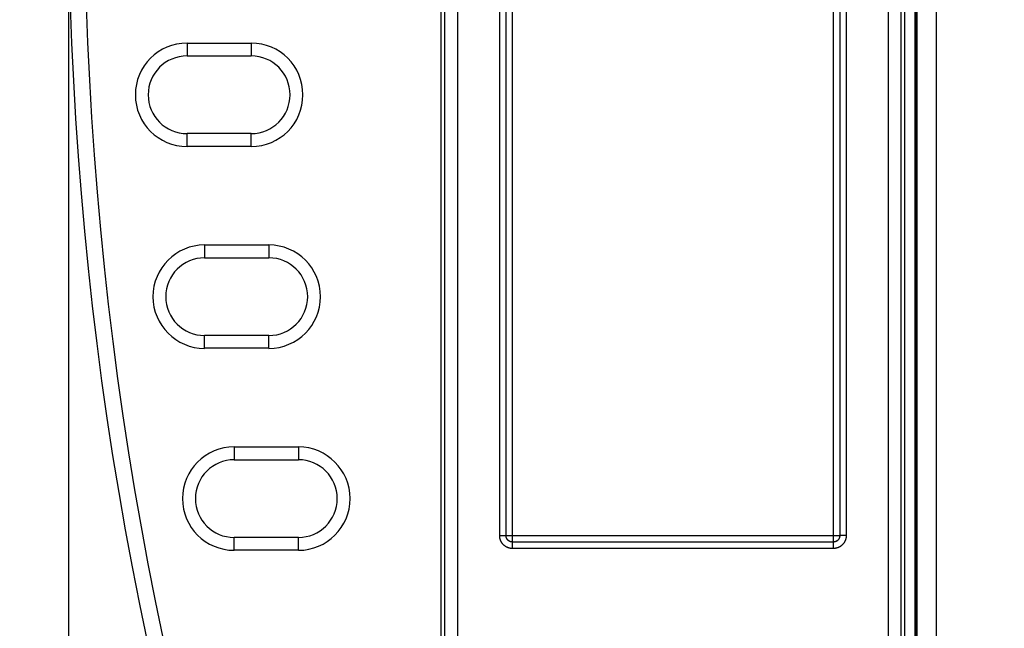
# Model space of a CAD drawing. Header units: inches. Extents: x 0 to 22, y 0 to 17.
# Tile 36 of 57: x 8.434 to 9.966, y 9.105 to 10.051. Entities that reach past the tile are written whole.
import ezdxf

# ---------------------------------------------------------------- set-up
doc = ezdxf.new("R2010")
doc.units = ezdxf.units.IN
doc.header["$LTSCALE"] = 1.21
doc.header["$MEASUREMENT"] = 0
doc.layers.get('0').update_dxf_attribs({"linetype": 'CONTINUOUS'})
doc.layers.add('DIMENSIONS', color=7, linetype='CONTINUOUS')
doc.styles.get("Standard").update_dxf_attribs({"font": 'txt', "width": 0.8})
doc.dimstyles.new('DIMSTYLE_1', dxfattribs={"dimtxt": 0.125, "dimasz": 0.18, "dimexe": 0.18, "dimexo": 0.0625, "dimgap": 0.09, "dimtad": 0, "dimtih": 1, "dimtoh": 1, "dimdec": 3, "dimzin": 4, "dimdsep": 46, "dimtxsty": 'STANDARD', "dimblk": '_FILLED', "dimblk1": '_FILLED', "dimblk2": '_FILLED', "dimcen": 0.09, "dimadec": 0, "dimazin": 0, "dimtp": 0.01, "dimtm": 0.01, "dimtfac": 1, "dimtdec": 3, "dimtofl": 0, "dimtmove": 0, "dimatfit": 3, "dimldrblk": '_FILLED', "dimfxl": 1, "dimtolj": 1, "dimtzin": 4, "dimarcsym": 0})

# ---------------------------------------------------------------- blocks, each defined once
blk = doc.blocks.new('_FILLED')
at = {"color": 0, "linetype": 'BYBLOCK'}
blk.add_solid([(0, 0), (-1, 0.1736), (-1, -0.1736)], dxfattribs=at)
blk = doc.blocks.new('*D1')
at = {"layer": 'DIMENSIONS', "color": 2, "linetype": 'CONTINUOUS'}
for p, q in [((9.5657, 12.2731), (6.8845, 12.2731)), ((7.0095, 12.2731), (7.0095, 10.4692)), ((7.0095, 8.2244), (7.0095, 10.2192)), ((9.5657, 8.2244), (6.8845, 8.2244))]:
    blk.add_line(p, q, dxfattribs=at)
at = {"layer": 'DIMENSIONS', "color": 2, "linetype": 'CONTINUOUS', "xscale": 0.18, "yscale": 0.18, "zscale": 0.18}
for p, rotation in [((7.0095, 12.2731), 90), ((7.0095, 8.2244), 270)]:
    blk.add_blockref('_FILLED', p, dxfattribs=dict(at, rotation=rotation))
at = {"layer": 'DIMENSIONS', "color": 2, "linetype": 'CONTINUOUS', "width": 0.8}
for s, p in [('4.049', (6.297, 10.2817)), ('[', (6.922, 10.2817)), ('102.83', (7.022, 10.2817)), (']', (7.622, 10.2817))]:
    blk.add_text(s, height=0.125, dxfattribs=at).set_placement(p)
blk = doc.blocks.new('*D4')
at = {"layer": 'DIMENSIONS', "color": 2, "linetype": 'CONTINUOUS'}
for p, q in [((8.5095, 10.1862), (8.5095, 6.4727)), ((9.606, 8.1618), (9.606, 6.4727)), ((8.5095, 6.5977), (8.0583, 6.5977)), ((9.606, 6.5977), (9.966, 6.5977))]:
    blk.add_line(p, q, dxfattribs=at)
at = {"layer": 'DIMENSIONS', "color": 2, "linetype": 'CONTINUOUS', "xscale": 0.18, "yscale": 0.18, "zscale": 0.18}
blk.add_blockref('_FILLED', (8.5095, 6.5977), dxfattribs=at)
at = {"layer": 'DIMENSIONS', "color": 2, "linetype": 'CONTINUOUS', "xscale": 0.18, "yscale": 0.18, "zscale": 0.18, "rotation": 180}
blk.add_blockref('_FILLED', (9.606, 6.5977), dxfattribs=at)
at = {"layer": 'DIMENSIONS', "color": 2, "linetype": 'CONTINUOUS', "width": 0.8}
for s, p in [('[', (7.2958, 6.5352)), (']', (7.8958, 6.5352)), ('1.096', (6.6708, 6.5352)), ('27.85', (7.3958, 6.5352))]:
    blk.add_text(s, height=0.125, dxfattribs=at).set_placement(p)

msp = doc.modelspace()

# ---------------------------------------------------------------- linework, layer by layer
at = {"color": 7, "linetype": 'CONTINUOUS'}
for p, q in [((9.8597, 12.3032), (9.8597, 8.1943)), ((9.8281, 12.2592), (9.8281, 8.2383)), ((9.8281, 12.2586), (9.8281, 8.2389)), ((9.8273, 8.3132), (9.8273, 12.1843)), ((9.8279, 8.3134), (9.8279, 12.1841)), ((9.0949, 11.7918), (9.0949, 8.7058)), ((9.1149, 11.7918), (9.1149, 8.7058)), ((9.7856, 8.7058), (9.7856, 11.7918)), ((9.8056, 8.7058), (9.8056, 11.7918)), ((9.0897, 8.9251), (9.0897, 11.5724)), ((9.8107, 11.5724), (9.8107, 8.9251)), ((9.1806, 9.2491), (9.1806, 11.2484)), ((9.1906, 9.2491), (9.1906, 11.2484)), ((9.1906, 9.2491), (9.1906, 11.2484)), ((9.2006, 9.2391), (9.2006, 11.2584)), ((9.6999, 9.2391), (9.6999, 11.2584)), ((9.7099, 11.2484), (9.7099, 9.2491)), ((9.7099, 11.2484), (9.7099, 9.2491)), ((9.7199, 11.2484), (9.7199, 9.2491)), ((8.694, 10.0151), (8.694, 9.9951)), ((8.694, 10.0151), (8.794, 10.0151)), ((8.794, 10.0151), (8.794, 9.9951)), ((8.694, 9.9951), (8.794, 9.9951)), ((8.694, 9.8544), (8.694, 9.8744)), ((8.794, 9.8744), (8.694, 9.8744)), ((8.794, 9.8544), (8.794, 9.8744)), ((8.794, 9.8544), (8.694, 9.8544)), ((8.7214, 9.7011), (8.7214, 9.6811)), ((8.7214, 9.7011), (8.8214, 9.7011)), ((8.8214, 9.7011), (8.8214, 9.6811)), ((8.7214, 9.6811), (8.8214, 9.6811)), ((8.7214, 9.5404), (8.7214, 9.5604)), ((8.8214, 9.5604), (8.7214, 9.5604)), ((8.8214, 9.5404), (8.8214, 9.5604)), ((8.8214, 9.5404), (8.7214, 9.5404)), ((8.7674, 9.3871), (8.7674, 9.3671)), ((8.7674, 9.3871), (8.8674, 9.3871)), ((8.8674, 9.3871), (8.8674, 9.3671)), ((8.7674, 9.3671), (8.8674, 9.3671)), ((8.7674, 9.2264), (8.7674, 9.2464)), ((8.8674, 9.2464), (8.7674, 9.2464)), ((8.8674, 9.2264), (8.8674, 9.2464)), ((9.1806, 9.2491), (9.1906, 9.2491)), ((9.1906, 9.2491), (9.7099, 9.2491)), ((9.7099, 9.2491), (9.7099, 9.2491)), ((9.7199, 9.2491), (9.7099, 9.2491)), ((8.8674, 9.2264), (8.7674, 9.2264)), ((9.2006, 9.2291), (9.2006, 9.2391)), ((9.6999, 9.2391), (9.2006, 9.2391)), ((9.6999, 9.2391), (9.2006, 9.2391)), ((9.2006, 9.2391), (9.2006, 9.2391)), ((9.6999, 9.2291), (9.2006, 9.2291)), ((9.6999, 9.2291), (9.6999, 9.2391))]:
    msp.add_line(p, q, dxfattribs=at)
for centre, radius, start, end in [((14.1049, 10.2487), 5.5954, 160.7415, 199.2585), ((14.1049, 10.2487), 5.5704, 160.7415, 199.2585), ((8.694, 9.9347), 0.0804, 90, 270), ((8.794, 9.9347), 0.0804, 270, 90), ((8.694, 9.9347), 0.0604, 90, 270), ((8.794, 9.9347), 0.0604, 270, 90), ((8.7214, 9.6207), 0.0804, 90, 270), ((8.8214, 9.6207), 0.0804, 270, 90), ((8.7214, 9.6207), 0.0604, 90, 270), ((8.8214, 9.6207), 0.0604, 270, 90), ((8.7674, 9.3067), 0.0804, 90, 270), ((8.8674, 9.3067), 0.0804, 270, 90), ((8.7674, 9.3067), 0.0604, 90, 270), ((8.8674, 9.3067), 0.0604, 270, 90)]:
    msp.add_arc(centre, radius, start, end, dxfattribs=at)
for points, knots in [([(9.8297, 12.2682), (9.8297, 11.8195), (9.8297, 10.9219), (9.8297, 9.5756), (9.8297, 8.678), (9.8297, 8.2293)], [0, 0, 0, 0, 0.333333, 0.666666, 1, 1, 1, 1]), ([(9.2006, 9.2291), (9.2002, 9.2291), (9.1996, 9.2291), (9.1986, 9.2292), (9.1976, 9.2293), (9.1966, 9.2295), (9.1956, 9.2297), (9.1946, 9.23), (9.1936, 9.2303), (9.1927, 9.2307), (9.1918, 9.2311), (9.1909, 9.2316), (9.19, 9.2321), (9.1892, 9.2327), (9.1883, 9.2333), (9.1875, 9.2339), (9.1868, 9.2346), (9.1861, 9.2353), (9.1854, 9.236), (9.1848, 9.2368), (9.1842, 9.2376), (9.1836, 9.2385), (9.1831, 9.2394), (9.1826, 9.2403), (9.1822, 9.2412), (9.1818, 9.2421), (9.1815, 9.2431), (9.1812, 9.244), (9.181, 9.245), (9.1808, 9.246), (9.1807, 9.247), (9.1806, 9.2481), (9.1806, 9.2487), (9.1806, 9.2491)], [0, 0, 0, 0, 0.031679, 0.06358, 0.09566, 0.127879, 0.160194, 0.192559, 0.224931, 0.257279, 0.289582, 0.321822, 0.354024, 0.386241, 0.418524, 0.450867, 0.483216, 0.515516, 0.547758, 0.579977, 0.612212, 0.644481, 0.676768, 0.709055, 0.741329, 0.77359, 0.805841, 0.83809, 0.870358, 0.902664, 0.935028, 0.967467, 1, 1, 1, 1]), ([(9.2006, 9.2391), (9.2004, 9.2391), (9.2, 9.2391), (9.1994, 9.2392), (9.1988, 9.2393), (9.1982, 9.2394), (9.1976, 9.2396), (9.197, 9.2398), (9.1965, 9.24), (9.1959, 9.2403), (9.1954, 9.2406), (9.1949, 9.2409), (9.1944, 9.2412), (9.194, 9.2416), (9.1935, 9.242), (9.1931, 9.2425), (9.1927, 9.2429), (9.1924, 9.2434), (9.192, 9.2439), (9.1917, 9.2445), (9.1915, 9.245), (9.1912, 9.2456), (9.191, 9.2461), (9.1909, 9.2467), (9.1907, 9.2473), (9.1907, 9.2479), (9.1906, 9.2485), (9.1906, 9.2489), (9.1906, 9.2491)], [0, 0, 0, 0, 0.038447, 0.076904, 0.11537, 0.15384, 0.192311, 0.230779, 0.269241, 0.307697, 0.346156, 0.384621, 0.42309, 0.461559, 0.500027, 0.538493, 0.576959, 0.615426, 0.653894, 0.69236, 0.730822, 0.76928, 0.807738, 0.846195, 0.884651, 0.923104, 0.961554, 1, 1, 1, 1]), ([(9.2006, 9.2391), (9.2004, 9.2391), (9.2, 9.2391), (9.1993, 9.2392), (9.1988, 9.2392), (9.1982, 9.2394), (9.1976, 9.2395), (9.197, 9.2397), (9.1964, 9.24), (9.1959, 9.2402), (9.1954, 9.2405), (9.1949, 9.2408), (9.1944, 9.2412), (9.1939, 9.2416), (9.1935, 9.242), (9.1931, 9.2424), (9.1927, 9.2429), (9.1923, 9.2434), (9.192, 9.2439), (9.1917, 9.2444), (9.1914, 9.245), (9.1912, 9.2455), (9.191, 9.2461), (9.1908, 9.2467), (9.1907, 9.2473), (9.1906, 9.2479), (9.1906, 9.2485), (9.1906, 9.2489), (9.1906, 9.2491)], [0, 0, 0, 0, 0.038533, 0.077005, 0.115442, 0.15387, 0.192316, 0.2308, 0.269304, 0.307796, 0.346259, 0.384714, 0.423187, 0.461668, 0.500121, 0.538521, 0.576891, 0.615265, 0.653662, 0.69207, 0.730477, 0.768884, 0.807298, 0.845731, 0.884196, 0.922708, 0.96128, 1, 1, 1, 1]), ([(9.1906, 9.2491), (9.1906, 9.2491), (9.1906, 9.2491), (9.1906, 9.2491), (9.1906, 9.2491), (9.1906, 9.2491)], [0, 0, 0, 0, 0.30182, 0.650887, 1, 1, 1, 1]), ([(9.7099, 9.2491), (9.7099, 9.2489), (9.7099, 9.2485), (9.7098, 9.2479), (9.7097, 9.2473), (9.7096, 9.2467), (9.7094, 9.2461), (9.7092, 9.2456), (9.709, 9.245), (9.7087, 9.2445), (9.7084, 9.2439), (9.7081, 9.2434), (9.7077, 9.2429), (9.7074, 9.2425), (9.7069, 9.242), (9.7065, 9.2416), (9.706, 9.2412), (9.7055, 9.2409), (9.705, 9.2406), (9.7045, 9.2403), (9.704, 9.24), (9.7034, 9.2398), (9.7028, 9.2396), (9.7023, 9.2394), (9.7017, 9.2393), (9.7011, 9.2392), (9.7005, 9.2391), (9.7001, 9.2391), (9.6999, 9.2391)], [0, 0, 0, 0, 0.038447, 0.076904, 0.11537, 0.15384, 0.192311, 0.230779, 0.269241, 0.307697, 0.346156, 0.384621, 0.42309, 0.461559, 0.500027, 0.538493, 0.576959, 0.615426, 0.653894, 0.69236, 0.730822, 0.76928, 0.807738, 0.846195, 0.884651, 0.923104, 0.961554, 1, 1, 1, 1]), ([(9.7099, 9.2491), (9.7099, 9.2489), (9.7099, 9.2485), (9.7098, 9.2479), (9.7097, 9.2473), (9.7096, 9.2467), (9.7094, 9.2461), (9.7092, 9.2455), (9.709, 9.245), (9.7088, 9.2444), (9.7085, 9.2439), (9.7081, 9.2434), (9.7078, 9.2429), (9.7074, 9.2424), (9.707, 9.242), (9.7065, 9.2416), (9.7061, 9.2412), (9.7056, 9.2408), (9.7051, 9.2405), (9.7045, 9.2402), (9.704, 9.24), (9.7034, 9.2397), (9.7029, 9.2395), (9.7023, 9.2394), (9.7017, 9.2392), (9.7011, 9.2392), (9.7005, 9.2391), (9.7001, 9.2391), (9.6999, 9.2391)], [0, 0, 0, 0, 0.038533, 0.077005, 0.115442, 0.15387, 0.192316, 0.2308, 0.269304, 0.307796, 0.346259, 0.384714, 0.423187, 0.461668, 0.500121, 0.538521, 0.576891, 0.615265, 0.653662, 0.69207, 0.730477, 0.768884, 0.807298, 0.845731, 0.884196, 0.922708, 0.96128, 1, 1, 1, 1]), ([(9.7199, 9.2491), (9.7199, 9.2487), (9.7199, 9.2481), (9.7198, 9.2471), (9.7197, 9.2461), (9.7195, 9.2451), (9.7193, 9.2441), (9.719, 9.2431), (9.7187, 9.2422), (9.7183, 9.2412), (9.7179, 9.2403), (9.7174, 9.2394), (9.7169, 9.2385), (9.7163, 9.2377), (9.7157, 9.2369), (9.7151, 9.2361), (9.7144, 9.2353), (9.7137, 9.2346), (9.7129, 9.2339), (9.7122, 9.2333), (9.7113, 9.2327), (9.7105, 9.2321), (9.7096, 9.2316), (9.7087, 9.2311), (9.7078, 9.2307), (9.7069, 9.2303), (9.7059, 9.23), (9.7049, 9.2297), (9.7039, 9.2295), (9.7029, 9.2293), (9.7019, 9.2292), (9.7009, 9.2291), (9.7002, 9.2291), (9.6999, 9.2291)], [0, 0, 0, 0, 0.031679, 0.06358, 0.09566, 0.127879, 0.160194, 0.192559, 0.224931, 0.257279, 0.289582, 0.321822, 0.354024, 0.386241, 0.418524, 0.450867, 0.483216, 0.515516, 0.547758, 0.579977, 0.612212, 0.644481, 0.676768, 0.709055, 0.741329, 0.77359, 0.805841, 0.83809, 0.870358, 0.902664, 0.935028, 0.967467, 1, 1, 1, 1]), ([(9.6999, 9.2391), (9.6999, 9.2391), (9.6999, 9.2391), (9.6999, 9.2391), (9.6999, 9.2391), (9.6999, 9.2391)], [0, 0, 0, 0, 0.30182, 0.650887, 1, 1, 1, 1])]:
    msp.add_open_spline(points, degree=3, knots=knots, dxfattribs=at)

# ---------------------------------------------------------------- dimensions: what is measured, and where the dimension line sits
at = {"layer": 'DIMENSIONS', "color": 2, "linetype": 'CONTINUOUS'}
dim = msp.add_linear_dim(base=(7.0095, 8.2244), p1=(9.5657, 12.2731), p2=(9.5657, 8.2244), angle=270, dimstyle='DIMSTYLE_1', dxfattribs=at)
dim.commit()
dim.dimension.update_dxf_attribs({"geometry": '*D1', "text_midpoint": (7.0095, 10.3442), "dimtype": 160})
dim = msp.add_linear_dim(base=(9.60597, 6.59775), p1=(8.50954, 10.18625), p2=(9.60597, 8.16177), dimstyle='DIMSTYLE_1', dxfattribs=at)
dim.commit()
dim.dimension.update_dxf_attribs({"geometry": '*D4', "text_midpoint": (7.33332, 6.59775), "dimtype": 160})

doc.saveas('drawing.dxf')
